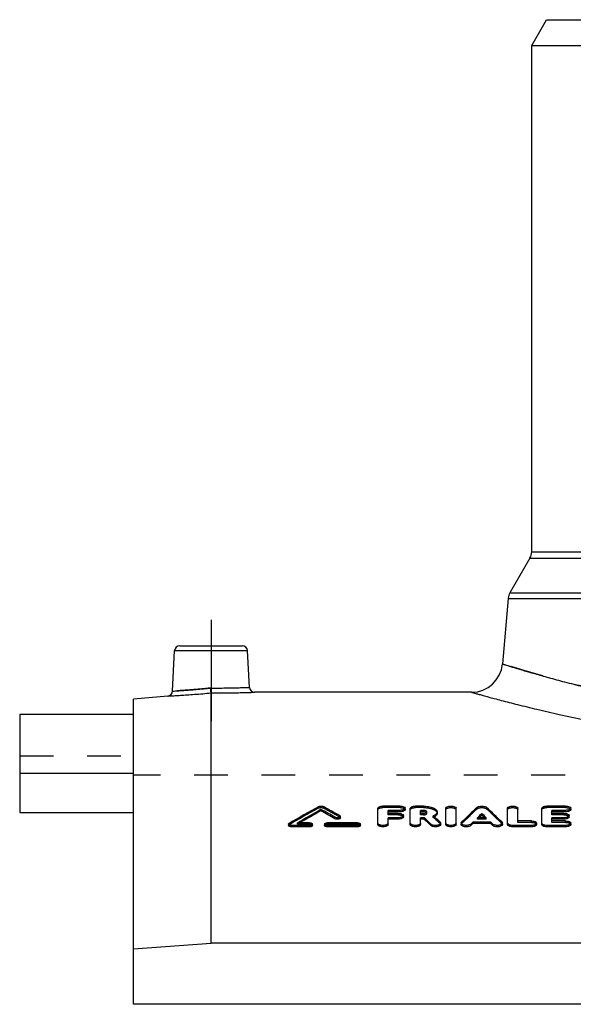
# Model space of a CAD drawing. Header units: millimetres. Extents: x 0 to 1000, y 0 to 1000.
# Tile 2 of 3: x 350 to 457, y 508 to 698. Entities that reach past the tile are written whole.
import ezdxf

# ---------------------------------------------------------------- set-up
doc = ezdxf.new("R2010")
doc.units = ezdxf.units.MM
doc.header["$LTSCALE"] = 65.185185
doc.linetypes.add('CENTER', pattern=[0.6, 0.375, -0.075, 0.075, -0.075])
doc.linetypes.add('HIDDEN', pattern=[0.2, 0.1, -0.1])
for name, color, linetype in [('FASEN', 7, 'CONTINUOUS'), ('KOERPER', 7, 'CONTINUOUS'), ('KONST.EL_MIT_GEO', 7, 'CONTINUOUS')]:
    doc.layers.add(name, color=color, linetype=linetype)

msp = doc.modelspace()

# ---------------------------------------------------------------- linework, layer by layer
at = {"layer": 'FASEN', "color": 7, "linetype": 'Continuous'}
for p, q in [((448.5, 693), (451.39, 698)), ((451.39, 698), (570.61, 698)), ((448.5, 693), (573.5, 693)), ((378.13, 567.27), (371.5, 566.69)), ((371.5, 507.68), (371.5, 566.69)), ((371.5, 518.41), (386.5, 519.49)), ((635.5, 519.49), (386.5, 519.49))]:
    msp.add_line(p, q, dxfattribs=at)
at = {"layer": 'KOERPER', "color": 7, "linetype": 'Continuous'}
for p, q in [((448.5, 595.17), (448.5, 693)), ((436.87, 568), (394.92, 568)), ((349.5, 552.31), (349.5, 544.73)), ((371.5, 552.31), (349.5, 552.31)), ((349.5, 544.73), (371.5, 544.73)), ((650.5, 507.68), (371.5, 507.68))]:
    msp.add_line(p, q, dxfattribs=at)
at = {"layer": 'KOERPER', "color": 2, "linetype": 'CENTER'}
msp.add_line((386.5, 582), (386.5, 562.39), dxfattribs=at)
at = {"layer": 'KOERPER', "color": 8, "linetype": 'HIDDEN'}
for p in [(371.5, 507.68), (650.5, 552)]:
    msp.add_line(p, (371.5, 552), dxfattribs=at)
at = {"layer": 'KONST.EL_MIT_GEO', "color": 7, "linetype": 'Continuous'}
for p, q in [((448.17, 593.92), (444.28, 587.19)), ((448.17, 593.92), (573.83, 593.92)), ((448.5, 595.17), (573.5, 595.17)), ((444.28, 587.19), (577.72, 587.19)), ((443.95, 586.15), (442.84, 573.48)), ((443.95, 586.15), (578.05, 586.15)), ((380.45, 577), (392.55, 577)), ((379.04, 568.21), (379.45, 576.05)), ((379.45, 576.05), (393.55, 576.05)), ((393.92, 568.95), (393.55, 576.05)), ((386.5, 519.49), (386.5, 567.86)), ((349.5, 563.76), (349.5, 552.31)), ((349.5, 563.76), (371.5, 563.76)), ((407.76, 545.09), (407.76, 545.36)), ((418.75, 542.42), (418.75, 545.58)), ((423.04, 545.99), (419.74, 545.99)), ((420.73, 544.59), (420.73, 545.17)), ((423.04, 545.17), (420.73, 545.17)), ((423.04, 544.9), (420.73, 544.9)), ((422.71, 544.59), (420.73, 544.59)), ((423.04, 544.9), (423.04, 545.17)), ((424.03, 545.31), (424.03, 545.58)), ((425.02, 542.42), (425.02, 545.58)), ((427.55, 545.99), (426.01, 545.99)), ((427, 544.59), (427, 545.17)), ((427.55, 545.17), (427, 545.17)), ((427.55, 544.9), (427, 544.9)), ((427.55, 544.59), (427, 544.59)), ((427.55, 544.9), (427.55, 545.17)), ((430.23, 544.61), (430.23, 544.88)), ((431.89, 542.42), (431.89, 545.58)), ((433.87, 542.42), (433.87, 545.58)), ((438.85, 544.29), (438.85, 544.56)), ((443.83, 542.42), (443.83, 545.58)), ((445.82, 543.12), (445.82, 545.58)), ((450.44, 542.42), (450.44, 545.58)), ((455.06, 545.99), (451.43, 545.99)), ((452.42, 544.59), (452.42, 545.17)), ((455.06, 545.17), (452.42, 545.17)), ((455.06, 544.9), (452.42, 544.9)), ((454.73, 544.59), (452.42, 544.59)), ((455.06, 544.9), (455.06, 545.17)), ((456.05, 545.31), (456.05, 545.58)), ((401.5, 542.51), (401.5, 542.24)), ((405.54, 542.76), (403.23, 542.76)), ((406.12, 542.24), (406.12, 542.51)), ((408.43, 542.51), (408.43, 542.24)), ((414.79, 542.76), (409.01, 542.76)), ((410.46, 543.55), (410.46, 543.83)), ((411.5, 543.7), (411.5, 543.97)), ((415.37, 542.24), (415.37, 542.51)), ((420.73, 542.42), (420.73, 543.75)), ((422.71, 543.75), (420.73, 543.75)), ((422.71, 543.47), (420.73, 543.47)), ((422.71, 543.47), (422.71, 543.75)), ((423.7, 543.9), (423.7, 544.17)), ((427, 542.42), (427, 543.75)), ((427.68, 543.75), (427, 543.75)), ((427.68, 543.47), (427, 543.47)), ((427.68, 543.47), (427.68, 543.75)), ((429.01, 542.24), (429.01, 542.51)), ((429.62, 543.97), (429.48, 544.1)), ((429.63, 543.96), (429.62, 543.97)), ((430.9, 542.42), (430.9, 542.69)), ((434.86, 542.69), (434.86, 542.42)), ((437.14, 542.62), (437.14, 542.89)), ((440.57, 542.89), (437.14, 542.89)), ((440.57, 542.62), (437.14, 542.62)), ((439.7, 543.75), (438.01, 543.75)), ((440.57, 542.62), (440.57, 542.89)), ((442.84, 542.42), (442.84, 542.69)), ((448.46, 543.12), (445.82, 543.12)), ((449.45, 542.42), (449.45, 542.69)), ((452.42, 543.12), (452.42, 543.75)), ((454.73, 543.75), (452.42, 543.75)), ((454.73, 543.47), (452.42, 543.47)), ((455.06, 543.12), (452.42, 543.12)), ((454.73, 543.47), (454.73, 543.75)), ((455.72, 543.9), (455.72, 544.17)), ((456.05, 542.42), (456.05, 542.69)), ((402.08, 541.99), (402.08, 542.26)), ((405.54, 542.26), (402.08, 542.26)), ((405.54, 541.99), (402.08, 541.99)), ((405.54, 541.99), (405.54, 542.26)), ((409.01, 541.99), (409.01, 542.26)), ((414.79, 542.26), (409.01, 542.26)), ((414.79, 541.99), (409.01, 541.99)), ((414.79, 541.99), (414.79, 542.26)), ((444.83, 541.99), (444.83, 542.26)), ((448.46, 542.26), (444.83, 542.26)), ((448.46, 541.99), (444.83, 541.99)), ((448.46, 541.99), (448.46, 542.26)), ((451.43, 541.99), (451.43, 542.26)), ((455.06, 542.26), (451.43, 542.26)), ((455.06, 541.99), (451.43, 541.99)), ((455.06, 541.99), (455.06, 542.26))]:
    msp.add_line(p, q, dxfattribs=at)
at = {"layer": 'KONST.EL_MIT_GEO', "color": 8, "linetype": 'HIDDEN'}
for p, q in [((371.5, 544.73), (371.5, 563.76)), ((349.5, 555.7), (371.5, 555.7)), ((407.27, 545.61), (407.27, 545.89)), ((408.25, 545.61), (408.25, 545.89)), ((419.74, 545.71), (419.74, 545.99)), ((423.04, 545.71), (419.74, 545.71)), ((420.73, 544.31), (420.73, 544.59)), ((422.71, 544.31), (420.73, 544.31)), ((422.71, 544.31), (422.71, 544.59)), ((423.04, 545.71), (423.04, 545.99)), ((426.01, 545.71), (426.01, 545.99)), ((427.55, 545.71), (426.01, 545.71)), ((427, 544.31), (427, 544.59)), ((427.55, 544.31), (427, 544.31)), ((427.55, 545.71), (427.55, 545.99)), ((427.55, 544.31), (427.55, 544.59)), ((428.25, 544.61), (428.25, 544.88)), ((437.95, 545.47), (437.95, 545.74)), ((439.76, 545.47), (439.76, 545.74)), ((451.43, 545.71), (451.43, 545.99)), ((455.06, 545.71), (451.43, 545.71)), ((452.42, 544.31), (452.42, 544.59)), ((454.73, 544.31), (452.42, 544.31)), ((454.73, 544.31), (454.73, 544.59)), ((455.06, 545.71), (455.06, 545.99)), ((401.61, 542.39), (401.61, 542.66)), ((403.23, 542.49), (403.23, 542.76)), ((403.23, 542.49), (403.34, 542.56)), ((405.54, 542.49), (403.23, 542.49)), ((403.34, 542.56), (403.69, 542.76)), ((405.54, 542.49), (405.54, 542.76)), ((409.01, 542.49), (409.01, 542.76)), ((414.79, 542.49), (409.01, 542.49)), ((411.39, 543.85), (411.39, 544.12)), ((414.79, 542.49), (414.79, 542.76)), ((429.48, 543.82), (429.48, 544.1)), ((430.81, 542.6), (430.81, 542.87)), ((434.95, 542.6), (434.95, 542.87)), ((438.01, 543.47), (438.01, 543.75)), ((438.01, 543.47), (438.2, 543.66)), ((439.7, 543.47), (438.01, 543.47)), ((438.2, 543.66), (438.29, 543.75)), ((439.51, 543.66), (439.42, 543.75)), ((439.7, 543.47), (439.51, 543.66)), ((439.7, 543.47), (439.7, 543.75)), ((442.76, 542.6), (442.76, 542.87)), ((445.82, 542.85), (445.82, 543.12)), ((448.46, 542.85), (445.82, 542.85)), ((448.46, 542.85), (448.46, 543.12)), ((452.42, 542.85), (452.42, 543.12)), ((455.06, 542.85), (452.42, 542.85)), ((455.06, 542.85), (455.06, 543.12))]:
    msp.add_line(p, q, dxfattribs=at)
at = {"layer": 'KONST.EL_MIT_GEO', "color": 7, "linetype": 'Continuous'}
for centre, radius, start, end in [((446, 595.17), 2.5, 330, 360), ((446.44, 585.94), 2.5, 150, 175), ((380.45, 576), 1, 90, 177), ((392.55, 576), 1, 3, 90), ((436.87, 574), 6, 270, 355), ((378.04, 568.26), 1, 274.9995, 357), ((394.92, 569), 1, 183, 270.0005), ((523.23, 335.86), 239.91, 118.9047, 120.459), ((524.97, 335.34), 240.52, 119.1668, 120.4109), ((524.63, 335.42), 240.04, 119.1372, 120.2556), ((291.61, 337.23), 238.35, 60.0895, 60.837), ((291.68, 336.83), 238.42, 60.1184, 60.8655), ((293.75, 338.45), 236.94, 60.2295, 61.1018), ((538.93, 437.47), 148.06, 133.0037, 134.6127), ((540.91, 437.68), 147.78, 133.678, 134.1315), ((336.8, 437.68), 147.78, 45.8685, 46.322), ((338.78, 437.47), 148.06, 45.3873, 46.9963), ((321.22, 427.46), 157.66, 46.8652, 47.5264), ((321.33, 427.18), 157.59, 46.8986, 47.5597), ((324.25, 428.37), 156.42, 47.0579, 47.6454), ((428.68, 545.73), 2.07, 298.7789, 299.7937), ((545.05, 433.3), 153.8, 134.5589, 134.7585), ((544.94, 433.15), 153.65, 134.5589, 134.7577), ((540.4, 437.81), 147.13, 133.6441, 133.9473), ((337.31, 437.81), 147.13, 46.0527, 46.3559), ((332.64, 433.29), 153.83, 45.2416, 45.4411), ((332.76, 433.15), 153.65, 45.2423, 45.4411)]:
    msp.add_arc(centre, radius, start, end, dxfattribs=at)
at = {"layer": 'KONST.EL_MIT_GEO', "color": 8, "linetype": 'HIDDEN'}
for centre, radius, start, end in [((523.16, 335.47), 239.98, 118.8764, 120.4298), ((293.81, 338.05), 237.01, 60.2583, 61.1301), ((538.82, 437.19), 147.98, 132.9704, 134.5792), ((338.89, 437.19), 147.98, 45.4208, 47.0296), ((428.42, 546.24), 2.63, 293.6899, 296.2126), ((324.52, 428.26), 156.11, 47.091, 47.7526), ((428.58, 545.91), 2.27, 296.2174, 298.7539)]:
    msp.add_arc(centre, radius, start, end, dxfattribs=at)
for points, knots in [([(579.16, 573.48), (579.16, 573.48), (579.15, 573.48), (579.13, 573.47), (579.11, 573.46), (579.05, 573.44), (578.96, 573.41), (578.82, 573.37), (578.63, 573.31), (578.41, 573.24), (578.14, 573.16), (577.71, 573.02), (577.07, 572.83), (576.18, 572.56), (575.14, 572.24), (573.94, 571.89), (572.59, 571.5), (570.52, 570.91), (567.57, 570.11), (563.64, 569.1), (559.21, 568.04), (554.31, 566.98), (548.99, 565.95), (543.29, 565), (535.09, 563.85), (524.29, 562.81), (511, 562.38), (497.71, 562.81), (486.91, 563.85), (478.71, 565), (473.01, 565.95), (467.69, 566.98), (462.79, 568.04), (458.36, 569.1), (454.43, 570.11), (451.48, 570.91), (449.41, 571.5), (448.06, 571.89), (446.86, 572.24), (445.82, 572.56), (444.93, 572.83), (444.29, 573.02), (443.86, 573.16), (443.59, 573.24), (443.37, 573.31), (443.18, 573.37), (443.04, 573.41), (442.95, 573.44), (442.89, 573.46), (442.87, 573.47), (442.85, 573.48), (442.84, 573.48), (442.84, 573.48)], [0, 0, 0, 0, 0.000039, 0.000155, 0.000349, 0.000621, 0.001396, 0.00248, 0.003873, 0.005572, 0.007576, 0.009884, 0.015402, 0.022106, 0.029973, 0.038979, 0.049092, 0.060284, 0.085768, 0.115149, 0.148128, 0.184391, 0.223612, 0.265447, 0.30953, 0.402827, 0.5, 0.597173, 0.69047, 0.734553, 0.776388, 0.815609, 0.851872, 0.884851, 0.914232, 0.939716, 0.950908, 0.961021, 0.970027, 0.977894, 0.984598, 0.990116, 0.992424, 0.994428, 0.996127, 0.99752, 0.998604, 0.999379, 0.999651, 0.999845, 0.999961, 1, 1, 1, 1]), ([(386.46, 568.81), (385.52, 568.72), (383.77, 568.55), (381.71, 568.39), (380.37, 568.3), (379.69, 568.25), (379.28, 568.22), (379.09, 568.22), (379.04, 568.21)], [0, 0, 0, 0, 0.382372, 0.706834, 0.831292, 0.923793, 0.980762, 1, 1, 1, 1]), ([(386.5, 567.86), (386.5, 567.96), (386.48, 568.27), (386.47, 568.59), (386.46, 568.81)], [0, 0, 0, 0, 0.301533, 1, 1, 1, 1]), ([(407.27, 545.61), (407.33, 545.65), (407.5, 545.7), (407.76, 545.72), (408.02, 545.7), (408.18, 545.65), (408.25, 545.61)], [0, 0, 0, 0, 0.225789, 0.499507, 0.771998, 1, 1, 1, 1]), ([(418.75, 545.31), (418.75, 545.44), (419.02, 545.61), (419.37, 545.69), (419.61, 545.71), (419.74, 545.71)], [0, 0, 0, 0, 0.364606, 0.660749, 1, 1, 1, 1]), ([(422.71, 544.31), (422.84, 544.31), (423.08, 544.29), (423.43, 544.21), (423.7, 544.03), (423.7, 543.9)], [0, 0, 0, 0, 0.341388, 0.632428, 1, 1, 1, 1]), ([(423.04, 545.71), (423.17, 545.71), (423.41, 545.69), (423.75, 545.61), (424.03, 545.44), (424.03, 545.31)], [0, 0, 0, 0, 0.343324, 0.635494, 1, 1, 1, 1]), ([(425.02, 545.31), (425.02, 545.44), (425.3, 545.61), (425.64, 545.69), (425.88, 545.71), (426.01, 545.71)], [0, 0, 0, 0, 0.364606, 0.660749, 1, 1, 1, 1]), ([(427.55, 545.71), (427.89, 545.71), (428.39, 545.68), (429.03, 545.54), (429.64, 545.34), (430.23, 544.98), (430.23, 544.61)], [0, 0, 0, 0, 0.338951, 0.493929, 0.634533, 1, 1, 1, 1]), ([(427.55, 544.31), (427.64, 544.31), (427.81, 544.33), (428.06, 544.39), (428.25, 544.51), (428.25, 544.61)], [0, 0, 0, 0, 0.341831, 0.633206, 1, 1, 1, 1]), ([(428.24, 544.66), (428.24, 544.66), (428.22, 544.7), (428.19, 544.72), (428.17, 544.74)], [0, 0, 0, 0, 0.221321, 1, 1, 1, 1]), ([(431.89, 545.31), (431.89, 545.44), (432.17, 545.61), (432.51, 545.69), (432.88, 545.72), (433.25, 545.69), (433.59, 545.61), (433.87, 545.44), (433.87, 545.31)], [0, 0, 0, 0, 0.181657, 0.331804, 0.499914, 0.669459, 0.81819, 1, 1, 1, 1]), ([(437.95, 545.47), (437.99, 545.51), (438.11, 545.58), (438.41, 545.69), (438.85, 545.73), (439.29, 545.69), (439.6, 545.58), (439.72, 545.51), (439.76, 545.47)], [0, 0, 0, 0, 0.096407, 0.215513, 0.500811, 0.784417, 0.904482, 1, 1, 1, 1]), ([(443.83, 545.31), (443.83, 545.44), (444.11, 545.61), (444.46, 545.69), (444.83, 545.72), (445.19, 545.69), (445.54, 545.61), (445.82, 545.44), (445.82, 545.31)], [0, 0, 0, 0, 0.181657, 0.331804, 0.499914, 0.669459, 0.81819, 1, 1, 1, 1]), ([(450.44, 545.31), (450.44, 545.44), (450.72, 545.61), (451.06, 545.69), (451.3, 545.71), (451.43, 545.71)], [0, 0, 0, 0, 0.364606, 0.660749, 1, 1, 1, 1]), ([(454.73, 544.31), (454.86, 544.31), (455.1, 544.29), (455.45, 544.21), (455.72, 544.03), (455.72, 543.9)], [0, 0, 0, 0, 0.341388, 0.632428, 1, 1, 1, 1]), ([(455.06, 545.71), (455.19, 545.71), (455.43, 545.69), (455.78, 545.61), (456.05, 545.44), (456.05, 545.31)], [0, 0, 0, 0, 0.343324, 0.635494, 1, 1, 1, 1]), ([(405.54, 542.49), (405.62, 542.49), (405.76, 542.48), (405.96, 542.43), (406.12, 542.33), (406.12, 542.24)], [0, 0, 0, 0, 0.337075, 0.627787, 1, 1, 1, 1]), ([(408.43, 542.24), (408.43, 542.32), (408.59, 542.43), (408.8, 542.48), (408.94, 542.49), (409.01, 542.49)], [0, 0, 0, 0, 0.371808, 0.660565, 1, 1, 1, 1]), ([(411.39, 543.85), (411.41, 543.84), (411.46, 543.8), (411.5, 543.74), (411.5, 543.7)], [0, 0, 0, 0, 0.319536, 1, 1, 1, 1]), ([(414.79, 542.49), (414.86, 542.49), (415.01, 542.48), (415.21, 542.43), (415.37, 542.33), (415.37, 542.24)], [0, 0, 0, 0, 0.337075, 0.627787, 1, 1, 1, 1]), ([(430.81, 542.6), (430.82, 542.59), (430.87, 542.54), (430.9, 542.47), (430.9, 542.42)], [0, 0, 0, 0, 0.289392, 1, 1, 1, 1]), ([(434.86, 542.42), (434.86, 542.44), (434.87, 542.5), (434.91, 542.56), (434.95, 542.6)], [0, 0, 0, 0, 0.230542, 1, 1, 1, 1]), ([(442.76, 542.6), (442.77, 542.58), (442.82, 542.53), (442.84, 542.47), (442.84, 542.42)], [0, 0, 0, 0, 0.286689, 1, 1, 1, 1]), ([(448.46, 542.85), (448.59, 542.85), (448.83, 542.83), (449.18, 542.74), (449.45, 542.56), (449.45, 542.42)], [0, 0, 0, 0, 0.33941, 0.629313, 1, 1, 1, 1]), ([(455.06, 542.85), (455.19, 542.85), (455.43, 542.83), (455.78, 542.74), (456.05, 542.56), (456.05, 542.42)], [0, 0, 0, 0, 0.33941, 0.629313, 1, 1, 1, 1]), ([(401.5, 542.24), (401.5, 542.26), (401.51, 542.32), (401.57, 542.37), (401.61, 542.39)], [0, 0, 0, 0, 0.205874, 1, 1, 1, 1])]:
    msp.add_open_spline(points, degree=3, knots=knots, dxfattribs=at)
at = {"layer": 'KONST.EL_MIT_GEO', "color": 7, "linetype": 'Continuous'}
for points, knots in [([(442.84, 573.48), (442.85, 573.47), (442.86, 573.47), (442.88, 573.46), (442.92, 573.45), (443, 573.43), (443.11, 573.39), (443.25, 573.35), (443.5, 573.27), (443.9, 573.15), (444.46, 572.97), (445.16, 572.76), (445.97, 572.51), (446.9, 572.23), (447.95, 571.92), (449.58, 571.45), (451.89, 570.8), (454.99, 569.96), (458.5, 569.07), (462.39, 568.14), (466.65, 567.2), (471.25, 566.29), (477.94, 565.1), (486.91, 563.83), (494.27, 563.17), (498.08, 562.93)], [0, 0, 0, 0, 0.000296, 0.000665, 0.001182, 0.002659, 0.004724, 0.007378, 0.010617, 0.018843, 0.029381, 0.0422, 0.057266, 0.074541, 0.09398, 0.115535, 0.164786, 0.221848, 0.286243, 0.357466, 0.434992, 0.518277, 0.606753, 0.796839, 1, 1, 1, 1]), ([(378.13, 567.27), (378.14, 567.27), (378.2, 567.27), (378.32, 567.28), (378.52, 567.29), (378.79, 567.3), (379.14, 567.33), (379.75, 567.36), (380.66, 567.42), (381.91, 567.5), (383.89, 567.64), (385.43, 567.77), (386.5, 567.86)], [0, 0, 0, 0, 0.004832, 0.019274, 0.043186, 0.076332, 0.118383, 0.168925, 0.293424, 0.444979, 0.617741, 1, 1, 1, 1]), ([(379.04, 568.21), (379.09, 568.22), (379.28, 568.22), (379.69, 568.25), (380.37, 568.3), (381.28, 568.36), (382.4, 568.45), (384.14, 568.59), (385.52, 568.72), (386.46, 568.81)], [0, 0, 0, 0, 0.019238, 0.076207, 0.168708, 0.293165, 0.444759, 0.617628, 1, 1, 1, 1]), ([(386.46, 568.81), (387.41, 568.81), (388.79, 568.82), (390.55, 568.85), (391.67, 568.88), (392.58, 568.9), (393.21, 568.92), (393.58, 568.94), (393.76, 568.94), (393.86, 568.95), (393.91, 568.95), (393.92, 568.95)], [0, 0, 0, 0, 0.382393, 0.55529, 0.706882, 0.831321, 0.923804, 0.956896, 0.980764, 0.995178, 1, 1, 1, 1]), ([(386.5, 567.86), (386.5, 567.96), (386.48, 568.27), (386.47, 568.59), (386.46, 568.81)], [0, 0, 0, 0, 0.301533, 1, 1, 1, 1]), ([(386.5, 567.86), (387.57, 567.86), (389.13, 567.87), (391.11, 567.9), (392.37, 567.93), (393.29, 567.95), (393.9, 567.97), (394.25, 567.98), (394.53, 567.99), (394.73, 568), (394.85, 568), (394.91, 568), (394.92, 568)], [0, 0, 0, 0, 0.382144, 0.554928, 0.706506, 0.831027, 0.88158, 0.923642, 0.956798, 0.980719, 0.995167, 1, 1, 1, 1]), ([(436.87, 568), (436.87, 568), (436.9, 567.99), (436.97, 567.97), (437.09, 567.94), (437.33, 567.87), (437.74, 567.75), (438.38, 567.58), (439.19, 567.35), (440.17, 567.08), (441.33, 566.77), (443.2, 566.28), (445.94, 565.57), (449.69, 564.66), (454.01, 563.67), (458.87, 562.63), (464.23, 561.6), (472.2, 560.22), (483, 558.74), (496.71, 557.57), (511, 557.16), (525.29, 557.57), (539, 558.74), (549.8, 560.22), (557.77, 561.6), (563.13, 562.63), (567.99, 563.67), (572.31, 564.66), (576.06, 565.57), (578.8, 566.28), (580.67, 566.77), (581.83, 567.08), (582.81, 567.35), (583.62, 567.58), (584.26, 567.75), (584.67, 567.87), (584.91, 567.94), (585.03, 567.97), (585.1, 567.99), (585.13, 568), (585.13, 568)], [0, 0, 0, 0, 0.000158, 0.000631, 0.001419, 0.00252, 0.005662, 0.010042, 0.015644, 0.022448, 0.030428, 0.039556, 0.061128, 0.086885, 0.116521, 0.14971, 0.186117, 0.225392, 0.311092, 0.403749, 0.5, 0.596251, 0.688908, 0.774608, 0.813883, 0.85029, 0.883479, 0.913115, 0.938872, 0.960444, 0.969572, 0.977552, 0.984356, 0.989958, 0.994338, 0.99748, 0.998581, 0.999369, 0.999842, 1, 1, 1, 1]), ([(407.27, 545.89), (407.33, 545.92), (407.5, 545.97), (407.76, 545.99), (408.02, 545.97), (408.18, 545.92), (408.25, 545.89)], [0, 0, 0, 0, 0.226364, 0.500009, 0.773645, 1, 1, 1, 1]), ([(418.75, 545.58), (418.75, 545.72), (418.96, 545.85), (419.19, 545.92), (419.42, 545.97), (419.61, 545.99), (419.74, 545.99)], [0, 0, 0, 0, 0.363614, 0.504674, 0.660886, 1, 1, 1, 1]), ([(422.71, 544.59), (422.83, 544.59), (423.02, 544.57), (423.25, 544.52), (423.48, 544.44), (423.7, 544.31), (423.7, 544.17)], [0, 0, 0, 0, 0.337132, 0.492622, 0.633286, 1, 1, 1, 1]), ([(423.04, 545.99), (423.16, 545.99), (423.41, 545.97), (423.75, 545.89), (424.03, 545.72), (424.03, 545.58)], [0, 0, 0, 0, 0.339266, 0.636247, 1, 1, 1, 1]), ([(424.03, 545.58), (424.03, 545.44), (423.75, 545.27), (423.41, 545.19), (423.16, 545.17), (423.04, 545.17)], [0, 0, 0, 0, 0.364365, 0.661207, 1, 1, 1, 1]), ([(424.03, 545.31), (424.03, 545.17), (423.75, 545), (423.41, 544.92), (423.17, 544.9), (423.04, 544.9)], [0, 0, 0, 0, 0.364886, 0.658816, 1, 1, 1, 1]), ([(425.02, 545.58), (425.02, 545.72), (425.24, 545.85), (425.46, 545.92), (425.7, 545.97), (425.88, 545.99), (426.01, 545.99)], [0, 0, 0, 0, 0.363614, 0.504674, 0.660886, 1, 1, 1, 1]), ([(427.55, 545.99), (427.89, 545.99), (428.39, 545.95), (429.03, 545.81), (429.64, 545.61), (430.23, 545.25), (430.23, 544.88)], [0, 0, 0, 0, 0.338543, 0.494522, 0.635374, 1, 1, 1, 1]), ([(428.25, 544.88), (428.25, 544.98), (428.05, 545.1), (427.81, 545.16), (427.64, 545.17), (427.55, 545.17)], [0, 0, 0, 0, 0.365439, 0.661768, 1, 1, 1, 1]), ([(428.04, 544.81), (428.01, 544.83), (427.85, 544.88), (427.68, 544.9), (427.55, 544.9)], [0, 0, 0, 0, 0.218715, 1, 1, 1, 1]), ([(427.55, 544.59), (427.59, 544.59), (427.76, 544.59), (427.93, 544.62), (428.04, 544.67)], [0, 0, 0, 0, 0.270957, 1, 1, 1, 1]), ([(428.04, 544.67), (428.07, 544.68), (428.14, 544.72), (428.22, 544.77), (428.24, 544.83)], [0, 0, 0, 0, 0.306676, 1, 1, 1, 1]), ([(428.17, 544.74), (428.16, 544.75), (428.12, 544.78), (428.08, 544.8), (428.04, 544.81)], [0, 0, 0, 0, 0.227745, 1, 1, 1, 1]), ([(430.23, 544.88), (430.23, 544.81), (430.19, 544.65), (430.03, 544.44), (429.79, 544.25), (429.59, 544.14), (429.48, 544.1)], [0, 0, 0, 0, 0.192531, 0.4146, 0.682339, 1, 1, 1, 1]), ([(430.23, 544.61), (430.23, 544.55), (430.21, 544.42), (430.1, 544.24), (429.93, 544.08), (429.79, 543.98), (429.71, 543.94)], [0, 0, 0, 0, 0.202961, 0.427675, 0.692199, 1, 1, 1, 1]), ([(431.89, 545.58), (431.89, 545.72), (432.17, 545.89), (432.51, 545.97), (432.88, 546), (433.25, 545.97), (433.59, 545.89), (433.87, 545.72), (433.87, 545.58)], [0, 0, 0, 0, 0.18187, 0.330364, 0.499997, 0.669633, 0.818126, 1, 1, 1, 1]), ([(437.95, 545.74), (437.99, 545.79), (438.11, 545.86), (438.41, 545.96), (438.85, 546), (439.3, 545.96), (439.6, 545.86), (439.72, 545.79), (439.76, 545.74)], [0, 0, 0, 0, 0.094789, 0.21401, 0.499987, 0.78598, 0.905207, 1, 1, 1, 1]), ([(443.83, 545.58), (443.83, 545.72), (444.11, 545.89), (444.46, 545.97), (444.83, 546), (445.2, 545.97), (445.54, 545.89), (445.82, 545.72), (445.82, 545.58)], [0, 0, 0, 0, 0.18187, 0.330364, 0.499997, 0.669633, 0.818126, 1, 1, 1, 1]), ([(450.44, 545.58), (450.44, 545.72), (450.66, 545.85), (450.88, 545.92), (451.12, 545.97), (451.3, 545.99), (451.43, 545.99)], [0, 0, 0, 0, 0.363614, 0.504674, 0.660886, 1, 1, 1, 1]), ([(454.73, 544.59), (454.86, 544.59), (455.04, 544.57), (455.28, 544.52), (455.51, 544.44), (455.72, 544.31), (455.72, 544.17)], [0, 0, 0, 0, 0.337132, 0.492622, 0.633286, 1, 1, 1, 1]), ([(455.06, 545.99), (455.19, 545.99), (455.43, 545.97), (455.77, 545.89), (456.05, 545.72), (456.05, 545.58)], [0, 0, 0, 0, 0.339266, 0.636247, 1, 1, 1, 1]), ([(456.05, 545.58), (456.05, 545.44), (455.78, 545.27), (455.43, 545.19), (455.19, 545.17), (455.06, 545.17)], [0, 0, 0, 0, 0.364365, 0.661207, 1, 1, 1, 1]), ([(456.05, 545.31), (456.05, 545.17), (455.78, 545), (455.43, 544.92), (455.19, 544.9), (455.06, 544.9)], [0, 0, 0, 0, 0.364886, 0.658816, 1, 1, 1, 1]), ([(401.5, 542.51), (401.5, 542.53), (401.51, 542.59), (401.57, 542.64), (401.61, 542.66)], [0, 0, 0, 0, 0.210238, 1, 1, 1, 1]), ([(402.08, 542.26), (402, 542.26), (401.86, 542.27), (401.66, 542.32), (401.5, 542.43), (401.5, 542.51)], [0, 0, 0, 0, 0.3346, 0.628866, 1, 1, 1, 1]), ([(405.54, 542.76), (405.62, 542.76), (405.76, 542.75), (405.96, 542.7), (406.12, 542.59), (406.12, 542.51)], [0, 0, 0, 0, 0.335006, 0.629393, 1, 1, 1, 1]), ([(406.12, 542.51), (406.12, 542.43), (405.96, 542.32), (405.76, 542.27), (405.62, 542.26), (405.54, 542.26)], [0, 0, 0, 0, 0.370936, 0.665243, 1, 1, 1, 1]), ([(408.43, 542.51), (408.43, 542.59), (408.59, 542.7), (408.8, 542.75), (408.94, 542.76), (409.01, 542.76)], [0, 0, 0, 0, 0.370607, 0.664984, 1, 1, 1, 1]), ([(409.01, 542.26), (408.94, 542.26), (408.8, 542.27), (408.59, 542.32), (408.43, 542.43), (408.43, 542.51)], [0, 0, 0, 0, 0.334748, 0.629064, 1, 1, 1, 1]), ([(411.5, 543.97), (411.5, 543.91), (411.41, 543.82), (411.26, 543.77), (411.04, 543.72), (410.77, 543.72), (410.55, 543.78), (410.46, 543.83)], [0, 0, 0, 0, 0.15848, 0.279472, 0.423127, 0.734926, 1, 1, 1, 1]), ([(411.5, 543.7), (411.5, 543.64), (411.41, 543.55), (411.26, 543.5), (411.05, 543.45), (410.77, 543.45), (410.55, 543.5), (410.46, 543.55)], [0, 0, 0, 0, 0.159677, 0.278807, 0.421458, 0.733188, 1, 1, 1, 1]), ([(411.39, 544.12), (411.41, 544.11), (411.46, 544.08), (411.5, 544.02), (411.5, 543.97)], [0, 0, 0, 0, 0.311197, 1, 1, 1, 1]), ([(414.79, 542.76), (414.86, 542.76), (415.01, 542.75), (415.21, 542.7), (415.37, 542.59), (415.37, 542.51)], [0, 0, 0, 0, 0.335006, 0.629393, 1, 1, 1, 1]), ([(415.37, 542.51), (415.37, 542.43), (415.21, 542.32), (415.01, 542.27), (414.86, 542.26), (414.79, 542.26)], [0, 0, 0, 0, 0.370936, 0.665243, 1, 1, 1, 1]), ([(420.73, 542.69), (420.73, 542.55), (420.51, 542.41), (420.28, 542.33), (420.05, 542.27), (419.74, 542.25), (419.42, 542.27), (419.19, 542.33), (418.96, 542.41), (418.74, 542.55), (418.75, 542.69)], [0, 0, 0, 0, 0.1852, 0.255315, 0.33265, 0.499997, 0.667347, 0.744682, 0.814795, 1, 1, 1, 1]), ([(420.73, 542.42), (420.73, 542.28), (420.51, 542.14), (420.28, 542.06), (420.05, 542), (419.74, 541.98), (419.42, 542), (419.19, 542.06), (418.96, 542.14), (418.75, 542.28), (418.75, 542.42)], [0, 0, 0, 0, 0.184941, 0.255458, 0.334038, 0.499919, 0.667217, 0.745409, 0.814911, 1, 1, 1, 1]), ([(423.7, 544.17), (423.7, 544.03), (423.48, 543.89), (423.25, 543.81), (423.02, 543.76), (422.83, 543.75), (422.71, 543.75)], [0, 0, 0, 0, 0.367316, 0.50797, 0.663338, 1, 1, 1, 1]), ([(423.7, 543.9), (423.7, 543.76), (423.42, 543.58), (423.08, 543.5), (422.84, 543.47), (422.71, 543.47)], [0, 0, 0, 0, 0.367944, 0.660732, 1, 1, 1, 1]), ([(427, 542.69), (427, 542.55), (426.79, 542.41), (426.56, 542.33), (426.32, 542.27), (426.01, 542.25), (425.7, 542.27), (425.46, 542.33), (425.23, 542.41), (425.02, 542.55), (425.02, 542.69)], [0, 0, 0, 0, 0.1852, 0.255315, 0.33265, 0.499997, 0.667347, 0.744682, 0.814795, 1, 1, 1, 1]), ([(427, 542.42), (427, 542.28), (426.79, 542.14), (426.56, 542.06), (426.32, 542), (426.01, 541.98), (425.7, 542), (425.46, 542.06), (425.23, 542.14), (425.02, 542.28), (425.02, 542.42)], [0, 0, 0, 0, 0.184941, 0.255458, 0.334038, 0.499919, 0.667217, 0.745409, 0.814911, 1, 1, 1, 1]), ([(430.9, 542.69), (430.9, 542.58), (430.7, 542.41), (430.42, 542.31), (430.12, 542.26), (429.79, 542.25), (429.48, 542.29), (429.22, 542.37), (429.07, 542.46), (429.01, 542.51)], [0, 0, 0, 0, 0.166287, 0.294264, 0.444223, 0.603467, 0.7575, 0.892788, 1, 1, 1, 1]), ([(430.9, 542.42), (430.9, 542.31), (430.7, 542.14), (430.42, 542.05), (430.12, 541.99), (429.8, 541.99), (429.48, 542.02), (429.22, 542.1), (429.07, 542.19), (429.01, 542.24)], [0, 0, 0, 0, 0.16579, 0.293755, 0.442166, 0.603421, 0.756245, 0.891601, 1, 1, 1, 1]), ([(430.81, 542.87), (430.82, 542.86), (430.87, 542.81), (430.9, 542.74), (430.9, 542.69)], [0, 0, 0, 0, 0.285958, 1, 1, 1, 1]), ([(433.87, 542.69), (433.87, 542.55), (433.66, 542.41), (433.43, 542.33), (433.19, 542.27), (432.88, 542.25), (432.57, 542.27), (432.33, 542.33), (432.1, 542.41), (431.89, 542.55), (431.89, 542.69)], [0, 0, 0, 0, 0.1852, 0.255315, 0.33265, 0.499997, 0.667347, 0.744682, 0.814795, 1, 1, 1, 1]), ([(433.87, 542.42), (433.87, 542.28), (433.66, 542.14), (433.43, 542.06), (433.19, 542), (432.88, 541.98), (432.57, 542), (432.33, 542.06), (432.1, 542.14), (431.89, 542.28), (431.89, 542.42)], [0, 0, 0, 0, 0.184941, 0.255458, 0.334038, 0.499919, 0.667217, 0.745409, 0.814911, 1, 1, 1, 1]), ([(434.86, 542.69), (434.86, 542.71), (434.87, 542.77), (434.91, 542.83), (434.95, 542.87)], [0, 0, 0, 0, 0.229376, 1, 1, 1, 1]), ([(436.76, 542.52), (436.71, 542.47), (436.56, 542.38), (436.29, 542.3), (435.98, 542.26), (435.65, 542.26), (435.35, 542.31), (435.06, 542.41), (434.86, 542.58), (434.86, 542.69)], [0, 0, 0, 0, 0.105906, 0.240395, 0.394279, 0.553898, 0.704516, 0.833165, 1, 1, 1, 1]), ([(436.76, 542.25), (436.71, 542.2), (436.56, 542.11), (436.29, 542.03), (435.98, 541.99), (435.65, 541.99), (435.35, 542.04), (435.06, 542.14), (434.86, 542.31), (434.86, 542.42)], [0, 0, 0, 0, 0.107488, 0.240555, 0.394812, 0.555639, 0.704288, 0.834164, 1, 1, 1, 1]), ([(442.84, 542.69), (442.84, 542.58), (442.65, 542.41), (442.36, 542.31), (442.05, 542.26), (441.73, 542.26), (441.41, 542.3), (441.15, 542.38), (441, 542.47), (440.95, 542.52)], [0, 0, 0, 0, 0.166859, 0.295522, 0.446157, 0.605791, 0.759686, 0.894203, 1, 1, 1, 1]), ([(442.84, 542.42), (442.84, 542.31), (442.65, 542.14), (442.36, 542.04), (442.05, 541.99), (441.73, 541.99), (441.41, 542.03), (441.15, 542.11), (441, 542.2), (440.95, 542.25)], [0, 0, 0, 0, 0.166388, 0.295348, 0.444452, 0.606126, 0.758855, 0.893193, 1, 1, 1, 1]), ([(442.76, 542.87), (442.77, 542.85), (442.82, 542.8), (442.84, 542.74), (442.84, 542.69)], [0, 0, 0, 0, 0.283236, 1, 1, 1, 1]), ([(444.83, 542.26), (444.7, 542.26), (444.51, 542.27), (444.28, 542.33), (444.05, 542.41), (443.83, 542.55), (443.83, 542.69)], [0, 0, 0, 0, 0.334715, 0.489366, 0.629591, 1, 1, 1, 1]), ([(444.83, 541.99), (444.7, 541.99), (444.51, 542), (444.28, 542.06), (444.05, 542.14), (443.83, 542.28), (443.83, 542.42)], [0, 0, 0, 0, 0.334934, 0.489178, 0.630149, 1, 1, 1, 1]), ([(448.46, 543.12), (448.58, 543.12), (448.77, 543.11), (449, 543.05), (449.23, 542.98), (449.45, 542.83), (449.45, 542.69)], [0, 0, 0, 0, 0.335139, 0.4899, 0.630148, 1, 1, 1, 1]), ([(449.45, 542.69), (449.45, 542.55), (449.23, 542.41), (449, 542.33), (448.77, 542.27), (448.58, 542.26), (448.46, 542.26)], [0, 0, 0, 0, 0.370448, 0.510685, 0.665327, 1, 1, 1, 1]), ([(449.45, 542.42), (449.45, 542.28), (449.24, 542.14), (449.01, 542.06), (448.77, 542.01), (448.59, 541.99), (448.46, 541.99)], [0, 0, 0, 0, 0.370874, 0.50845, 0.662859, 1, 1, 1, 1]), ([(451.43, 542.26), (451.3, 542.26), (451.12, 542.27), (450.88, 542.33), (450.65, 542.41), (450.44, 542.55), (450.44, 542.69)], [0, 0, 0, 0, 0.334715, 0.489366, 0.629591, 1, 1, 1, 1]), ([(451.43, 541.99), (451.3, 541.99), (451.12, 542), (450.88, 542.06), (450.65, 542.14), (450.44, 542.28), (450.44, 542.42)], [0, 0, 0, 0, 0.334934, 0.489178, 0.630149, 1, 1, 1, 1]), ([(455.72, 544.17), (455.72, 544.03), (455.51, 543.89), (455.28, 543.81), (455.04, 543.76), (454.86, 543.75), (454.73, 543.75)], [0, 0, 0, 0, 0.367316, 0.50797, 0.663338, 1, 1, 1, 1]), ([(455.72, 543.9), (455.72, 543.76), (455.45, 543.58), (455.1, 543.5), (454.86, 543.47), (454.73, 543.47)], [0, 0, 0, 0, 0.367944, 0.660732, 1, 1, 1, 1]), ([(455.06, 543.12), (455.19, 543.12), (455.37, 543.11), (455.61, 543.05), (455.84, 542.98), (456.05, 542.83), (456.05, 542.69)], [0, 0, 0, 0, 0.335139, 0.4899, 0.630148, 1, 1, 1, 1]), ([(456.05, 542.69), (456.05, 542.55), (455.84, 542.41), (455.61, 542.33), (455.37, 542.27), (455.19, 542.26), (455.06, 542.26)], [0, 0, 0, 0, 0.370448, 0.510685, 0.665327, 1, 1, 1, 1]), ([(456.05, 542.42), (456.05, 542.28), (455.84, 542.14), (455.61, 542.06), (455.38, 542.01), (455.19, 541.99), (455.06, 541.99)], [0, 0, 0, 0, 0.370874, 0.50845, 0.662859, 1, 1, 1, 1]), ([(402.08, 541.99), (402, 541.99), (401.86, 542), (401.66, 542.05), (401.5, 542.16), (401.5, 542.24)], [0, 0, 0, 0, 0.336973, 0.627085, 1, 1, 1, 1]), ([(406.12, 542.24), (406.12, 542.16), (405.97, 542.05), (405.76, 542), (405.62, 541.99), (405.54, 541.99)], [0, 0, 0, 0, 0.372138, 0.660826, 1, 1, 1, 1]), ([(409.01, 541.99), (408.94, 541.99), (408.8, 542), (408.59, 542.05), (408.43, 542.16), (408.43, 542.24)], [0, 0, 0, 0, 0.336816, 0.627457, 1, 1, 1, 1]), ([(415.37, 542.24), (415.37, 542.16), (415.21, 542.05), (415.01, 542), (414.87, 541.99), (414.79, 541.99)], [0, 0, 0, 0, 0.372138, 0.660826, 1, 1, 1, 1])]:
    msp.add_open_spline(points, degree=3, knots=knots, dxfattribs=at)
for points in [[(428.24, 544.83), (428.25, 544.84), (428.25, 544.86), (428.25, 544.88)], [(436.76, 542.25), (436.76, 542.34), (436.76, 542.43), (436.76, 542.52)], [(440.95, 542.25), (440.95, 542.34), (440.95, 542.43), (440.95, 542.52)]]:
    msp.add_open_spline(points, degree=3, dxfattribs=at)
at = {"layer": 'KONST.EL_MIT_GEO', "color": 8, "linetype": 'HIDDEN'}
msp.add_open_spline([(428.25, 544.61), (428.25, 544.62), (428.25, 544.64), (428.24, 544.66)], degree=3, dxfattribs=at)

doc.saveas('drawing.dxf')
